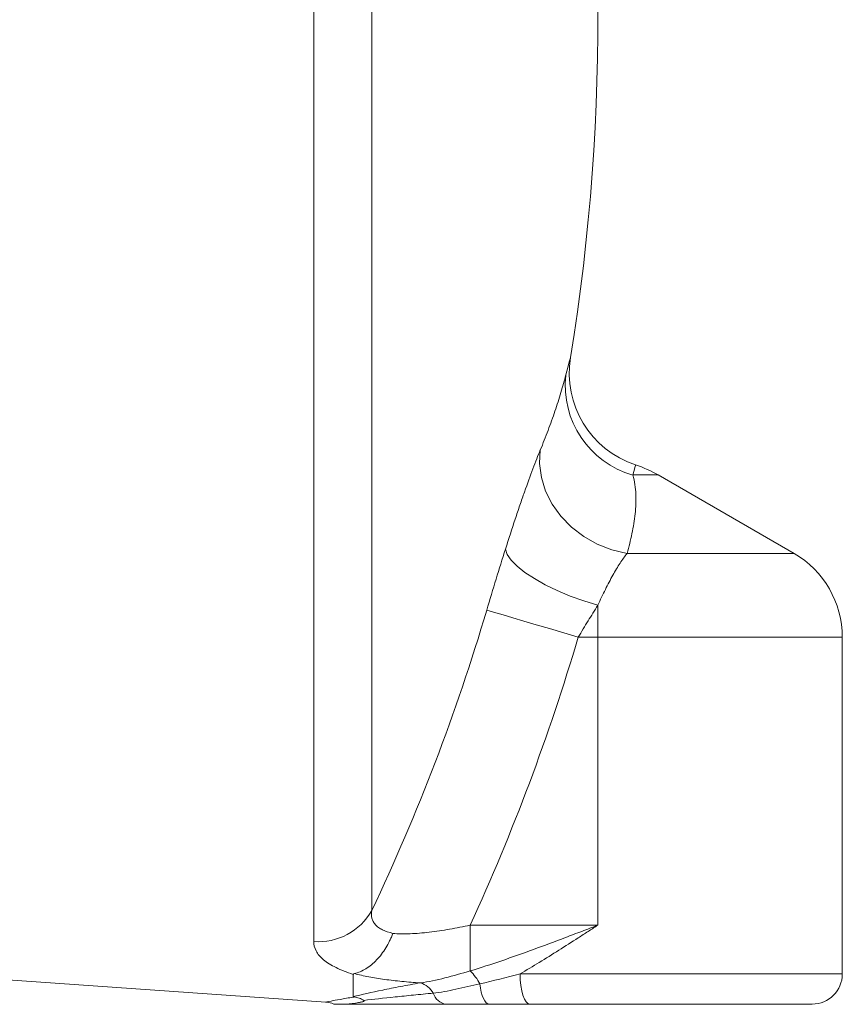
# Model space of a CAD drawing. Header units: millimetres. Extents: x 40 to 830, y -197 to 826.
# Tile 5 of 9: x 181 to 317, y 402 to 565. Entities that reach past the tile are written whole.
import ezdxf

# ---------------------------------------------------------------- set-up
doc = ezdxf.new("R2010")
doc.units = ezdxf.units.MM

msp = doc.modelspace()

# ---------------------------------------------------------------- linework, layer by layer
at = {"color": 8, "linetype": 'Continuous', "lineweight": 0}
for p, q in [((229.81, 412.33), (229.81, 721.66)), ((239.43, 716.39), (239.43, 417.46)), ((276.87, 462.72), (276.87, 467.99)), ((276.87, 462.72), (273.63, 462.72)), ((276.87, 462.72), (276.87, 415.03)), ((255.74, 415.03), (276.87, 415.03)), ((255.74, 407.46), (255.74, 415.03))]:
    msp.add_line(p, q, dxfattribs=at)
at = {"color": 7, "linetype": 'Continuous', "lineweight": 15}
for p, q in [((309.37, 476.58), (286.87, 489.57)), ((317.37, 406.96), (317.37, 462.72)), ((167.38, 406.78), (231.83, 402.27)), ((236.37, 403.2), (236.37, 406.88)), ((231.83, 402.3), (231.82, 402.3))]:
    msp.add_line(p, q, dxfattribs=at)
at = {"color": 8, "linetype": 'Continuous', "lineweight": 0, "flags": 128}
for points in [[(271.58, 506.13), (271.91, 507.38), (272.15, 508.28), (272.3, 508.82), (272.35, 509.01)], [(281.71, 476.58), (279.21, 477.17), (276.79, 478.12), (274.54, 479.39), (272.51, 480.95), (270.75, 482.75), (269.31, 484.76), (268.23, 486.92), (267.53, 489.17), (267.23, 491.45), (267.35, 493.71)], [(283.13, 491.24), (283.1, 491.13), (283.02, 490.82), (282.88, 490.29), (282.68, 489.57)], [(282.68, 489.57), (284.12, 489.57), (285.29, 489.57), (286.16, 489.57), (286.69, 489.57), (286.87, 489.57)], [(276.87, 467.99), (274.56, 468.71), (272.31, 469.53), (270.15, 470.43), (268.16, 471.4), (266.36, 472.41), (264.8, 473.44), (263.51, 474.47), (262.53, 475.47), (261.88, 476.42), (261.57, 477.29)], [(281.71, 476.58), (285.06, 476.58), (288.32, 476.58), (291.46, 476.58), (294.43, 476.58), (297.2, 476.58), (299.75, 476.58), (302.05, 476.58), (304.07, 476.58), (305.79, 476.58), (307.19, 476.58), (308.25, 476.58), (308.96, 476.58), (309.32, 476.58), (309.37, 476.58)], [(273.63, 462.72), (271.23, 463.43), (268.89, 464.13), (266.66, 464.78), (264.61, 465.39), (262.78, 465.94), (261.21, 466.4), (259.96, 466.77), (259.04, 467.04), (258.48, 467.21)], [(317.37, 462.72), (317.32, 462.72), (316.96, 462.72), (316.23, 462.72), (315.14, 462.72), (313.71, 462.72), (311.94, 462.72), (309.86, 462.72), (307.48, 462.72), (304.82, 462.72), (301.9, 462.72), (298.76, 462.72), (295.43, 462.72), (291.92, 462.72), (288.28, 462.72), (284.53, 462.72), (280.72, 462.72), (276.87, 462.72)], [(264, 406.96), (267.69, 406.96), (271.46, 406.96), (275.28, 406.96), (279.12, 406.96), (282.93, 406.96), (286.69, 406.96), (290.36, 406.96), (293.91, 406.96), (297.31, 406.96), (300.53, 406.96), (303.53, 406.96), (306.29, 406.96), (308.79, 406.96), (311, 406.96), (312.91, 406.96), (314.5, 406.96), (315.75, 406.96), (316.64, 406.96), (317.19, 406.96), (317.37, 406.96)], [(265.59, 401.96), (265.28, 402.05), (264.98, 402.34), (264.71, 402.8), (264.47, 403.42), (264.27, 404.18), (264.13, 405.04), (264.03, 405.98), (264, 406.96)], [(258.92, 401.96), (258.66, 402.02), (258.4, 402.19), (258.16, 402.48), (257.94, 402.88), (257.74, 403.38), (257.57, 403.96), (257.43, 404.61), (257.33, 405.31)]]:
    msp.add_lwpolyline(points, dxfattribs=at)
at = {"color": 7, "linetype": 'Continuous', "lineweight": 15, "flags": 128}
msp.add_lwpolyline([(312.37, 401.96), (312.19, 401.96), (311.67, 401.96), (310.79, 401.96), (309.58, 401.96), (308.05, 401.96), (306.21, 401.96), (304.07, 401.96), (301.67, 401.96), (299.01, 401.96), (296.14, 401.96), (293.08, 401.96), (289.86, 401.96), (286.5, 401.96), (283.06, 401.96), (279.55, 401.96), (276.01, 401.96), (272.48, 401.96), (269, 401.96), (265.59, 401.96)], dxfattribs=at)
at = {"color": 7, "linetype": 'Continuous', "lineweight": 15}
for centre, radius, start, end in [((-71.39, 564.96), 348.26, 350.7551, 10.9347), ((288.14, 506.44), 16, 170.7551, 251.7591), ((276.87, 472.25), 20, 60, 71.7591), ((301.37, 462.72), 16, 0, 60), ((312.37, 406.96), 5, 270, 0)]:
    msp.add_arc(centre, radius, start, end, dxfattribs=at)
at = {"color": 8, "linetype": 'Continuous', "lineweight": 0}
for centre, radius, start, end in [((286.88, 504.38), 15.4, 173.5035, 254.1913), ((-71.39, 564.96), 344.05, 334.6145, 343.4944), ((-71.39, 564.96), 359.85, 335.3774, 343.4944), ((230.61, 422.43), 10.13, 265.4947, 330.6496), ((249.65, 401.28), 8.68, 27.7111, 45.3929), ((246.37, 401.89), 3.75, 30.0474, 72.846), ((252.13, 404.56), 2.63, 197.4875, 261.9566)]:
    msp.add_arc(centre, radius, start, end, dxfattribs=at)
for points, knots in [([(267.35, 493.71), (267.8, 494.8), (268.23, 495.88), (269.04, 498.03), (269.42, 499.1), (270.13, 501.2), (270.46, 502.23), (271.06, 504.24), (271.34, 505.22), (271.58, 506.13)], [0, 0, 0, 0, 0.25, 0.25, 0.5, 0.5, 0.75, 0.75, 1, 1, 1, 1]), ([(261.57, 477.29), (262.12, 479.03), (262.66, 480.68), (263.45, 483.05), (263.71, 483.81), (264.09, 484.94), (264.22, 485.31), (264.47, 486.03), (264.6, 486.39), (265.22, 488.15), (265.68, 489.43), (266.34, 491.17), (266.55, 491.72), (266.96, 492.76), (267.16, 493.25), (267.35, 493.71)], [0, 0, 0, 0, 0.25, 0.25, 0.375, 0.375, 0.4375, 0.4375, 0.5, 0.5, 0.75, 0.75, 0.875, 0.875, 1, 1, 1, 1]), ([(282.68, 489.57), (282.84, 489.04), (282.95, 488.51), (283.11, 487.45), (283.16, 486.92), (283.22, 485.31), (283.17, 484.23), (282.93, 482.06), (282.75, 480.97), (282.3, 478.78), (282.03, 477.68), (281.71, 476.58)], [0, 0, 0, 0, 0.125, 0.125, 0.25, 0.25, 0.5, 0.5, 0.75, 0.75, 1, 1, 1, 1]), ([(258.48, 467.21), (258.99, 468.94), (259.5, 470.65), (260.54, 474.01), (261.05, 475.66), (261.57, 477.29)], [0, 0, 0, 0, 0.5, 0.5, 1, 1, 1, 1]), ([(281.71, 476.58), (281.52, 476.34), (281.33, 476.09), (280.94, 475.56), (280.75, 475.27), (280.16, 474.37), (279.76, 473.7), (279.15, 472.6), (278.95, 472.22), (278.53, 471.43), (278.33, 471.03), (277.71, 469.78), (277.29, 468.91), (276.87, 467.99)], [0, 0, 0, 0, 0.125, 0.125, 0.25, 0.25, 0.5, 0.5, 0.625, 0.625, 0.75, 0.75, 1, 1, 1, 1]), ([(276.87, 467.99), (276.33, 467.14), (275.79, 466.28), (274.71, 464.52), (274.17, 463.63), (273.63, 462.72)], [0, 0, 0, 0, 0.5, 0.5, 1, 1, 1, 1]), ([(239.43, 417.46), (239.36, 417.01), (239.36, 416.59), (239.51, 415.99), (239.58, 415.8), (239.77, 415.44), (239.89, 415.27), (240.18, 414.94), (240.35, 414.79), (240.74, 414.51), (240.97, 414.38), (241.7, 414.02), (242.27, 413.82), (242.93, 413.68)], [0, 0, 0, 0, 0.25, 0.25, 0.375, 0.375, 0.5, 0.5, 0.625, 0.625, 0.75, 0.75, 1, 1, 1, 1]), ([(242.93, 413.68), (243.36, 413.63), (243.82, 413.6), (244.78, 413.58), (245.27, 413.59), (246.28, 413.63), (246.8, 413.66), (247.87, 413.75), (248.41, 413.81), (249.52, 413.94), (250.08, 414.01), (251.2, 414.18), (251.76, 414.27), (253.46, 414.56), (254.59, 414.78), (255.74, 415.03)], [0, 0, 0, 0, 0.125, 0.125, 0.25, 0.25, 0.375, 0.375, 0.5, 0.5, 0.625, 0.625, 0.75, 0.75, 1, 1, 1, 1]), ([(255.74, 407.46), (257.47, 407.98), (259.21, 408.55), (262.7, 409.74), (264.46, 410.37), (267.99, 411.66), (269.76, 412.32), (272.43, 413.33), (273.31, 413.67), (274.65, 414.18), (275.09, 414.35), (275.98, 414.69), (276.43, 414.86), (276.87, 415.03)], [0, 0, 0, 0, 0.25, 0.25, 0.5, 0.5, 0.75, 0.75, 0.875, 0.875, 0.9375, 0.9375, 1, 1, 1, 1]), ([(264, 406.96), (265.06, 407.58), (266.12, 408.22), (268.25, 409.53), (269.33, 410.2), (271.48, 411.56), (272.56, 412.25), (274.17, 413.29), (274.71, 413.64), (275.52, 414.16), (275.92, 414.42), (276.33, 414.68), (276.6, 414.85), (276.73, 414.94), (276.87, 415.03)], [0, 0, 0, 0, 0.25, 0.25, 0.5, 0.5, 0.75, 0.75, 0.875, 0.875, 0.9375, 0.96875, 0.96875, 1, 1, 1, 1]), ([(236.37, 406.88), (235.29, 407.23), (234.34, 407.61), (233.1, 408.22), (232.72, 408.43), (232.03, 408.86), (231.72, 409.09), (231.17, 409.54), (230.93, 409.78), (230.52, 410.26), (230.35, 410.51), (229.94, 411.27), (229.81, 411.79), (229.81, 412.33)], [0, 0, 0, 0, 0.25, 0.25, 0.375, 0.375, 0.5, 0.5, 0.625, 0.625, 0.75, 0.75, 1, 1, 1, 1]), ([(247.48, 405.48), (246.96, 405.51), (246.44, 405.55), (245.42, 405.63), (244.92, 405.67), (243.44, 405.82), (242.49, 405.93), (240.66, 406.18), (239.78, 406.32), (238.1, 406.64), (237.3, 406.82), (236.55, 407.01)], [0, 0, 0, 0, 0.125, 0.125, 0.25, 0.25, 0.5, 0.5, 0.75, 0.75, 1, 1, 1, 1]), ([(247.48, 405.48), (248.81, 405.64), (250.17, 405.95), (252.93, 406.66), (254.33, 407.07), (255.74, 407.46)], [0, 0, 0, 0, 0.5, 0.5, 1, 1, 1, 1]), ([(236.37, 403.2), (237.76, 403.53), (239.39, 403.9), (242.17, 404.48), (243.15, 404.68), (245.23, 405.08), (246.33, 405.28), (247.48, 405.48)], [0, 0, 0, 0, 0.5, 0.5, 0.75, 0.75, 1, 1, 1, 1]), ([(249.62, 403.77), (250.81, 403.9), (252.07, 404.15), (254.65, 404.7), (255.98, 405.01), (257.33, 405.31)], [0, 0, 0, 0, 0.5, 0.5, 1, 1, 1, 1]), ([(231.82, 402.3), (231.79, 402.3), (231.63, 402.26), (232.47, 402.43), (234.07, 402.73), (235.6, 402.99), (236.37, 403.12)], [0, 0, 0, 0, 0.072819, 0.448888, 0.7222, 1, 1, 1, 1]), ([(238.13, 402.58), (239.65, 402.75), (241.38, 402.94), (244.27, 403.25), (245.28, 403.35), (247.39, 403.56), (248.48, 403.67), (249.62, 403.77)], [0, 0, 0, 0, 0.5, 0.5, 0.75, 0.75, 1, 1, 1, 1])]:
    msp.add_open_spline(points, degree=3, knots=knots, dxfattribs=at)
at = {"color": 7, "linetype": 'Continuous', "lineweight": 15}
for points, knots in [([(236.55, 407.01), (237.2, 407.17), (237.83, 407.44), (238.77, 408.02), (239.08, 408.24), (239.67, 408.73), (239.96, 409), (240.52, 409.58), (240.79, 409.89), (241.3, 410.56), (241.54, 410.92), (241.99, 411.65), (242.2, 412.04), (242.49, 412.64), (242.59, 412.84), (242.76, 413.25), (242.85, 413.47), (242.93, 413.68)], [0, 0, 0, 0, 0.25, 0.25, 0.375, 0.375, 0.5, 0.5, 0.625, 0.625, 0.75, 0.75, 0.875, 0.875, 0.9375, 0.9375, 1, 1, 1, 1]), ([(236.55, 407.01), (236.48, 407), (236.43, 406.97), (236.38, 406.93), (236.37, 406.9), (236.37, 406.88)], [0, 0, 0, 0, 0.5, 0.5, 1, 1, 1, 1]), ([(236.37, 403.2), (236.37, 403.19), (236.37, 403.18), (236.4, 403.17), (236.41, 403.16), (236.45, 403.15), (236.47, 403.15), (236.51, 403.14)], [0, 0, 0, 0, 0.5, 0.5, 0.75, 0.75, 1, 1, 1, 1]), ([(236.51, 403.14), (236.79, 403.11), (237.07, 403.04), (237.61, 402.85), (237.88, 402.73), (238.13, 402.58)], [0, 0, 0, 0, 0.5, 0.5, 1, 1, 1, 1]), ([(231.82, 402.27), (231.86, 402.27), (232.28, 402.25), (232.77, 402.15), (233.16, 401.95), (233.21, 401.93)], [0, 0, 0, 0, 0.0936503, 0.8899918, 1, 1, 1, 1]), ([(234.4, 401.96), (234.02, 401.96), (233.34, 401.96), (233.26, 401.96), (233.23, 401.96)], [0, 0, 0, 0, 0.5393286, 1, 1, 1, 1]), ([(234.4, 401.96), (234.91, 401.96), (235.52, 401.98), (236.54, 402.09), (236.9, 402.14), (237.44, 402.24), (237.62, 402.28), (237.89, 402.35), (237.97, 402.38), (238.09, 402.43), (238.12, 402.45), (238.16, 402.49), (238.17, 402.5), (238.18, 402.52), (238.18, 402.53), (238.17, 402.55), (238.16, 402.57), (238.13, 402.58)], [0, 0, 0, 0, 0.5, 0.5, 0.75, 0.75, 0.875, 0.875, 0.9375, 0.9375, 0.96875, 0.96875, 0.984375, 0.984375, 0.992188, 0.992188, 1, 1, 1, 1]), ([(251.76, 401.96), (249.9, 401.96), (248.14, 401.96), (244.81, 401.96), (243.24, 401.96), (241.04, 401.96), (240.34, 401.96), (238.98, 401.96), (238.32, 401.96), (237.09, 401.96), (236.5, 401.96), (235.4, 401.96), (234.88, 401.96), (234.4, 401.96)], [0, 0, 0, 0, 0.25, 0.25, 0.5, 0.5, 0.625, 0.625, 0.75, 0.75, 0.875, 0.875, 1, 1, 1, 1]), ([(258.92, 401.96), (258.3, 401.96), (257.69, 401.96), (256.47, 401.96), (255.86, 401.96), (254.66, 401.96), (254.06, 401.96), (252.89, 401.96), (252.31, 401.96), (251.76, 401.96)], [0, 0, 0, 0, 0.25, 0.25, 0.5, 0.5, 0.75, 0.75, 1, 1, 1, 1])]:
    msp.add_open_spline(points, degree=3, knots=knots, dxfattribs=at)
at = {"color": 8, "linetype": 'Continuous', "lineweight": 0}
for points in [[(257.33, 405.31), (259.52, 405.82), (261.75, 406.37), (264, 406.96)], [(236.37, 403.12), (236.41, 403.13), (236.46, 403.14), (236.51, 403.14)]]:
    msp.add_open_spline(points, degree=3, dxfattribs=at)
at = {"color": 7, "linetype": 'Continuous', "lineweight": 15}
msp.add_open_spline([(265.59, 401.96), (263.36, 401.96), (261.13, 401.96), (258.92, 401.96)], degree=3, dxfattribs=at)

doc.saveas('drawing.dxf')
